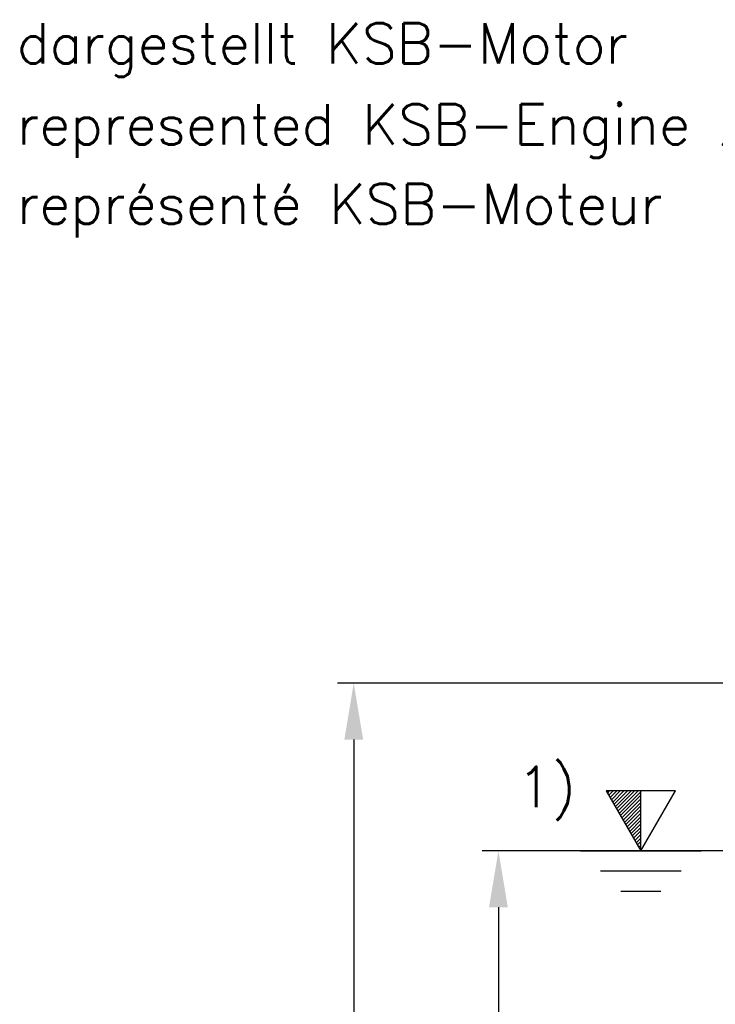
# Model space of a CAD drawing. Header units: millimetres. Extents: x 0 to 5940, y 0 to 4200.
# Tile 39 of 58: x 1636 to 2068, y 2276 to 2887. Entities that reach past the tile are written whole.
import ezdxf

# ---------------------------------------------------------------- set-up
doc = ezdxf.new("R2010")
doc.units = ezdxf.units.MM
doc.header["$LTSCALE"] = 50
doc.layers.get('DEFPOINTS').update_dxf_attribs({"linetype": 'CONTINUOUS'})
doc.layers.add('06-MASSE1', color=1, linetype='CONTINUOUS')
doc.layers.add('10-TEXT-025', color=1, linetype='CONTINUOUS')
doc.styles.add('ACA_NORM', font='ROMANS.SHX')
doc.dimstyles.new('1-10', dxfattribs={"dimscale": 10, "dimtxt": 2.5, "dimasz": 3.5, "dimexe": 1, "dimexo": 0, "dimgap": 1, "dimtad": 1, "dimdec": 0, "dimzin": 0, "dimtxsty": 'ACA_NORM', "dimcen": 0, "dimadec": 0, "dimazin": 0, "dimtfac": 2.4, "dimtdec": 0, "dimtmove": 0, "dimatfit": 3, "dimfxl": 1, "dimtolj": 1, "dimtzin": 0, "dimarcsym": 0})

# ---------------------------------------------------------------- blocks, each defined once
blk = doc.blocks.new('*D1')
at = {"layer": '06-MASSE1', "color": 0, "lineweight": -2}
for p, q in [((2231.74, 2371.69), (1923.55, 2371.69)), ((1933.55, 2336.69), (1933.55, 1672.69)), ((2146.83, 1637.69), (1923.55, 1637.69))]:
    blk.add_line(p, q, dxfattribs=at)
at = {"layer": '06-MASSE1', "color": 0}
for points in [[(1927.71, 2336.69), (1939.38, 2336.69), (1933.55, 2371.69)], [(1927.71, 1672.69), (1939.38, 1672.69), (1933.55, 1637.69)]]:
    blk.add_solid(points, dxfattribs=at)
at = {"layer": 'DEFPOINTS', "color": 0}
for p in [(2231.74, 2371.69), (1933.55, 1637.69), (2146.83, 1637.69)]:
    blk.add_point(p, dxfattribs=at)
at = {"layer": '06-MASSE1', "color": 0, "insert": (1911.05, 2004.69), "char_height": 25, "attachment_point": 5, "rotation": 90, "style": 'ACA_NORM'}
blk.add_mtext('\\A1;a', dxfattribs=at)
blk = doc.blocks.new('*D2')
at = {"layer": '06-MASSE1', "color": 0, "lineweight": -2}
for p, q in [((2256.34, 2475.69), (1833.77, 2475.69)), ((1843.77, 2440.69), (1843.77, 1672.69)), ((2146.83, 1637.69), (1833.77, 1637.69))]:
    blk.add_line(p, q, dxfattribs=at)
at = {"layer": '06-MASSE1', "color": 0}
for points in [[(1837.94, 2440.69), (1849.6, 2440.69), (1843.77, 2475.69)], [(1837.94, 1672.69), (1849.6, 1672.69), (1843.77, 1637.69)]]:
    blk.add_solid(points, dxfattribs=at)
at = {"layer": 'DEFPOINTS', "color": 0}
for p in [(2256.34, 2475.69), (1843.77, 1637.69), (2146.83, 1637.69)]:
    blk.add_point(p, dxfattribs=at)
at = {"layer": '06-MASSE1', "color": 0, "insert": (1821.27, 2056.69), "char_height": 25, "attachment_point": 5, "rotation": 90, "style": 'ACA_NORM'}
blk.add_mtext('\\A1;a1', dxfattribs=at)

msp = doc.modelspace()

# ---------------------------------------------------------------- linework, layer by layer
at = {"layer": '10-TEXT-025'}
for p, q in [((2000.49, 2408.82), (2021.92, 2371.69)), ((2021.92, 2408.82), (2000.49, 2408.82)), ((2001.24, 2407.5), (2002.56, 2408.82)), ((2002.05, 2406.1), (2004.77, 2408.82)), ((2002.86, 2404.7), (2006.97, 2408.82)), ((2003.67, 2403.3), (2009.18, 2408.82)), ((2004.48, 2401.9), (2011.39, 2408.82)), ((2005.29, 2400.5), (2013.6, 2408.82)), ((2006.1, 2399.1), (2015.81, 2408.82)), ((2006.91, 2397.7), (2018.02, 2408.82)), ((2007.71, 2396.3), (2020.23, 2408.82)), ((2008.52, 2394.9), (2021.92, 2408.29)), ((2009.33, 2393.5), (2021.92, 2406.08)), ((2021.92, 2371.69), (2043.35, 2408.82)), ((2043.35, 2408.82), (2021.92, 2408.82)), ((2021.92, 2371.69), (2021.92, 2408.82)), ((2010.14, 2392.1), (2021.92, 2403.88)), ((2010.95, 2390.69), (2021.92, 2401.67)), ((2011.76, 2389.29), (2021.92, 2399.46)), ((2012.57, 2387.89), (2021.92, 2397.25)), ((2013.38, 2386.49), (2021.92, 2395.04)), ((2014.18, 2385.09), (2021.92, 2392.83)), ((2014.99, 2383.69), (2021.92, 2390.62)), ((2015.8, 2382.29), (2021.92, 2388.41)), ((2016.61, 2380.89), (2021.92, 2386.2)), ((2017.42, 2379.49), (2021.92, 2383.99)), ((2018.23, 2378.09), (2021.92, 2381.78)), ((2019.04, 2376.69), (2021.92, 2379.57)), ((2019.85, 2375.28), (2021.92, 2377.36)), ((1984.42, 2371.69), (2059.42, 2371.69)), ((2020.66, 2373.88), (2021.92, 2375.15)), ((2021.46, 2372.48), (2021.92, 2372.94)), ((1996.92, 2359.19), (2046.92, 2359.19)), ((2009.42, 2346.69), (2034.42, 2346.69))]:
    msp.add_line(p, q, dxfattribs=at)

# ---------------------------------------------------------------- texts
at = {"layer": '10-TEXT-025', "style": 'ACA_NORM'}
for s, p in [('dargestellt KSB-Motor', (1634.69, 2859.94)), ('represented KSB-Engine 224XEG (KA16)', (1634.69, 2809.66)), ('représenté KSB-Moteur', (1634.69, 2760.39)), ('1)', (1945.24, 2398.76))]:
    msp.add_text(s, height=25, dxfattribs=at).set_placement(p)

# ---------------------------------------------------------------- dimensions: what is measured, and where the dimension line sits
at = {"layer": '06-MASSE1'}
for base, p1, text, picture, middle in [((1843.77, 1637.69), (2256.34, 2475.69), 'a1', '*D2', (1821.27, 2056.69)), ((1933.55, 1637.69), (2231.74, 2371.69), 'a', '*D1', (1911.05, 2004.69))]:
    dim = msp.add_linear_dim(base=base, p1=p1, p2=(2146.83, 1637.69), angle=90, text=text, dimstyle='1-10', override={"dimrnd": 10}, dxfattribs=at)
    dim.commit()
    dim.dimension.update_dxf_attribs({"geometry": picture, "text_midpoint": middle})

doc.saveas('drawing.dxf')
